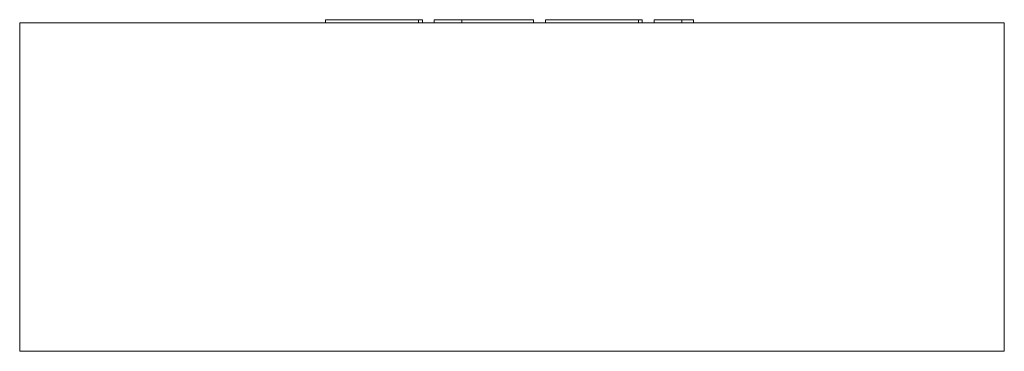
# Model space of a CAD drawing. Header units: millimetres. Extents: x -300 to 300, y 100 to 302.
import ezdxf

# ---------------------------------------------------------------- set-up
doc = ezdxf.new("R2010")
doc.units = ezdxf.units.MM

# ---------------------------------------------------------------- blocks, each defined once
blk = doc.blocks.new('RSen_56_ME_FB_LOD200 - convector - hybrid_jaga - biww0_02006010-hyb - wall recessed - 10_jaga_built-in wall hybrid aco_lxhxd 600x200x115 mm-281965-back')
at = {"lineweight": 18}
for p, q in [((-300, 300), (300, 300)), ((-300, 300), (-300, 100)), ((300, 100), (300, 300)), ((300, 100), (-300, 100))]:
    blk.add_line(p, q, dxfattribs=at)
blk = doc.blocks.new('RSen_55_GM_FB_logo - SH_jaga - standard-260147-back')
at = {"lineweight": 18}
for p, q in [((-113.63, 302), (-113.63, 300)), ((-113.63, 302), (-101.73, 302)), ((-101.73, 302), (-68.67, 302)), ((-68.67, 302), (-56.94, 302)), ((-56.94, 300), (-56.94, 302)), ((-56.94, 302), (-54.61, 302)), ((-54.61, 300), (-54.61, 302)), ((-47.36, 302), (-30.52, 302)), ((-47.36, 300), (-47.36, 302)), ((-30.52, 302), (-30.52, 300)), ((-30.52, 302), (-22.97, 302)), ((-30.52, 300), (-30.52, 302)), ((-22.97, 302), (-2.79, 302)), ((-2.79, 302), (13, 302)), ((13, 300), (13, 302)), ((20.33, 302), (20.33, 300)), ((20.33, 302), (32.24, 302)), ((32.24, 302), (65.3, 302)), ((65.3, 302), (77.03, 302)), ((77.02, 302), (79.35, 302)), ((77.03, 300), (77.03, 302)), ((79.35, 300), (79.35, 302)), ((86.66, 302), (103.4, 302)), ((86.66, 300), (86.66, 302)), ((103.4, 302), (107.33, 302)), ((103.4, 302), (103.4, 300)), ((107.33, 302), (110.65, 302)), ((110.65, 300), (110.65, 302))]:
    blk.add_line(p, q, dxfattribs=at)

msp = doc.modelspace()

# ---------------------------------------------------------------- block references
at = {"lineweight": 18}
for name in ['RSen_55_GM_FB_logo - SH_jaga - standard-260147-back', 'RSen_56_ME_FB_LOD200 - convector - hybrid_jaga - biww0_02006010-hyb - wall recessed - 10_jaga_built-in wall hybrid aco_lxhxd 600x200x115 mm-281965-back']:
    msp.add_blockref(name, (0, 0), dxfattribs=at)

doc.saveas('drawing.dxf')
